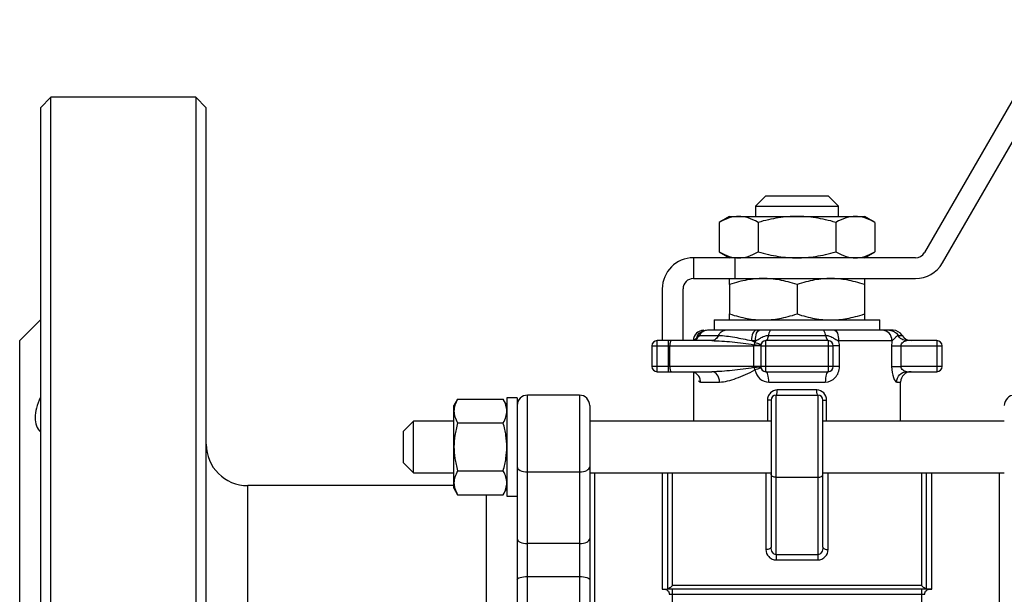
# Model space of a CAD drawing. Header units: millimetres. Extents: x -75 to 132, y -53 to 62.
# Tile 2 of 3: x -75 to 20, y 4 to 60. Entities that reach past the tile are written whole.
import ezdxf

# ---------------------------------------------------------------- set-up
doc = ezdxf.new("R2010")
doc.units = ezdxf.units.MM

msp = doc.modelspace()

# ---------------------------------------------------------------- linework, layer by layer
at = {"color": 7, "linetype": 'Continuous', "lineweight": 25}
for p, q in [((25.279, 60), (12.289, 37.5)), ((14.021, 36.5), (27.011, 59)), ((-72, 52.5), (-73, 51.5)), ((-58, 52.5), (-72, 52.5)), ((-72, -52.5), (-72, 52.5)), ((-57, 51.5), (-58, 52.5)), ((-58, 52.5), (-58, -52.5)), ((-73, 51.5), (-73, -51.5)), ((-57, -51.5), (-57, 51.5)), ((-3, 43), (-4, 42)), ((-3, 43), (3, 43)), ((4, 42), (3, 43)), ((-4, 42), (-4, 41)), ((-4, 42), (4, 42)), ((4, 41), (4, 42)), ((-6.5, 41), (-7.506, 40.419)), ((-6.5, 41), (6.5, 41)), ((7.506, 40.419), (6.5, 41)), ((-7.506, 40.419), (-7.506, 37.581)), ((-3.753, 40.419), (-3.753, 37.581)), ((3.753, 40.419), (3.753, 37.581)), ((7.506, 40.419), (7.506, 37.581)), ((-7.506, 37.581), (-6.5, 37)), ((6.5, 37), (7.506, 37.581)), ((11.423, 37), (-10, 37)), ((-10, 37), (-10, 35)), ((-6, 37), (-6, 35)), ((-10, 35), (11.423, 35)), ((-6.5, 34.419), (-6.5, 31.581)), ((0, 34.419), (0, 31.581)), ((6.5, 34.419), (6.5, 31.581)), ((-13, 34), (-13, 29)), ((-11, 29), (-11, 34)), ((-73, 31), (-75, 29)), ((-8, 31), (-8, 30)), ((-8, 31), (8, 31)), ((8, 30), (8, 31)), ((-9.44, 29.5), (-7.578, 29.5)), ((-6.93, 30), (-8.633, 30)), ((-3.612, 30), (-3.95, 30)), ((-2.764, 29.5), (2.764, 29.5)), ((2.528, 30), (-2.528, 30)), ((8.244, 30), (3.612, 30)), ((9.268, 30), (8.917, 30)), ((-75, -29), (-75, 29)), ((-14, 28.5), (-4.193, 28.5)), ((-14, 28.5), (-14, 26.5)), ((-8.226, 29), (-13.5, 29)), ((-13.5, 26), (-13.5, 29)), ((-12.428, 29), (-12.428, 26)), ((-12.275, 26.5), (-12.275, 28.5)), ((-4.388, 29), (-4.013, 29)), ((-4.193, 28.5), (-4.193, 26.5)), ((-3.5, 28.5), (3.5, 28.5)), ((-3.5, 28.5), (-3.5, 26.5)), ((-3, 26), (-3, 29)), ((3, 29), (-3, 29)), ((3, 29), (3, 26)), ((3.5, 26.5), (3.5, 28.5)), ((4.091, 26.5), (4.091, 28.5)), ((9.125, 28.5), (9.125, 26.5)), ((10.037, 26.5), (10.037, 28.5)), ((10.037, 28.5), (14, 28.5)), ((13.5, 29), (10.583, 29)), ((13.5, 29), (13.5, 26)), ((14, 26.5), (14, 28.5)), ((-4.193, 26.5), (-14, 26.5)), ((-13.5, 26), (-8.226, 26)), ((-10, 25.957), (-10, 21.238)), ((3.5, 26.5), (-3.5, 26.5)), ((-3, 26), (3, 26)), ((14, 26.5), (10.037, 26.5)), ((10.583, 26), (13.5, 26)), ((-9.315, 25), (-7.478, 25)), ((-2.727, 25), (2.727, 25)), ((10, 21.238), (10, 25)), ((1.905, 24.238), (-1.905, 24.238)), ((-32.743, 23.357), (-33.1, 22.738)), ((-32.743, 23.357), (-28.357, 23.357)), ((-28, 22.738), (-28.357, 23.357)), ((-27, 23.488), (-28, 23.488)), ((-28, 23.488), (-28, 13.988)), ((-27, 23.488), (-27, -23.488)), ((-21, 23.738), (-26, 23.738)), ((-26, -23.738), (-26, 23.738)), ((-21, 23.738), (-21, -23.738)), ((-2.5, 23.238), (-2.5, 9.048)), ((-2, 8.322), (-2, 23.738)), ((-2, 23.738), (2, 23.738)), ((2, 23.738), (2, 8.322)), ((2.5, 9.048), (2.5, 23.238)), ((-33.1, 14.738), (-33.1, 22.738)), ((-20, 22.738), (-20, -22.738)), ((-37, 21.238), (-38, 20.238)), ((-33.1, 21.238), (-37, 21.238)), ((-37, 16.238), (-37, 21.238)), ((-32.743, 21.048), (-28.357, 21.048)), ((-2.5, 21.238), (-20, 21.238)), ((20, 21.238), (2.5, 21.238)), ((-38, 20.238), (-38, 17.238)), ((-38, 17.238), (-37, 16.238)), ((-37, 16.238), (-33.1, 16.238)), ((-32.743, 16.429), (-28.357, 16.429)), ((-26, 16.327), (-21, 16.327)), ((-20, 16.238), (-2.5, 16.238)), ((-12.5, 16.238), (-12.5, 5)), ((-3, 16.275), (-3, 8.816)), ((2.5, 16.238), (20, 16.238)), ((3, 8.816), (3, 16.275)), ((12.5, 5), (12.5, 16.238)), ((-2, 15.805), (2, 15.805)), ((-33.1, 15), (-53, 15)), ((-33.1, 14.738), (-32.743, 14.12)), ((-28.357, 14.12), (-28, 14.738)), ((-32.743, 14.12), (-28.357, 14.12)), ((-30, 14.12), (-30, -14.738)), ((-28, 13.988), (-27, 13.988)), ((-21, 9.399), (-26, 9.399)), ((2, 8.322), (-2, 8.322)), ((-2, 7.823), (2, 7.823)), ((-26, 6.225), (-21, 6.225)), ((-13, 5), (-12.863, 5)), ((12.521, 5), (-12.521, 5)), ((12, 5.359), (-12, 5.359)), ((-12, -5), (-12, 5)), ((12, 5), (12, -5)), ((12.863, 5), (13, 5)), ((-12.344, 4.5), (12.344, 4.5))]:
    msp.add_line(p, q, dxfattribs=at)
at = {"color": 1, "linetype": 'Continuous', "lineweight": 25}
for p, q in [((9.75, 29.5), (10.134, 29.5)), ((9.621, 25), (10, 25)), ((-2.857, 23.238), (-2.857, 21.238)), ((2.857, 21.238), (2.857, 23.238)), ((-19.5, -16.238), (-19.5, 16.238)), ((-13, 16.238), (-13, 5)), ((-12, 5.359), (-12, 16.238)), ((12, 16.238), (12, 5.359)), ((13, 5), (13, 16.238)), ((19.5, 16.238), (19.5, -16.238)), ((-53, -15), (-53, 15))]:
    msp.add_line(p, q, dxfattribs=at)
at = {"color": 7, "linetype": 'Continuous', "lineweight": 25, "flags": 128}
for points in [[(-12.121, 29), (-12.151, 28.99), (-12.18, 28.962), (-12.206, 28.916), (-12.23, 28.854), (-12.249, 28.778), (-12.263, 28.691), (-12.272, 28.598), (-12.275, 28.5)], [(-12.275, 26.5), (-12.272, 26.402), (-12.263, 26.309), (-12.249, 26.222), (-12.23, 26.146), (-12.206, 26.084), (-12.18, 26.038), (-12.151, 26.01), (-12.121, 26)], [(-27, 16.809), (-26.981, 16.715), (-26.924, 16.624), (-26.831, 16.541), (-26.707, 16.468), (-26.556, 16.408), (-26.383, 16.363), (-26.195, 16.336), (-26, 16.327)], [(-21, 16.327), (-20.805, 16.336), (-20.617, 16.363), (-20.444, 16.408), (-20.293, 16.468), (-20.169, 16.541), (-20.076, 16.624), (-20.019, 16.715), (-20, 16.809)], [(-2, 15.805), (-2.098, 15.81), (-2.191, 15.827), (-2.278, 15.854), (-2.354, 15.891), (-2.416, 15.935), (-2.462, 15.986), (-2.49, 16.041), (-2.5, 16.098)], [(2, 15.805), (2.098, 15.81), (2.191, 15.827), (2.278, 15.854), (2.354, 15.891), (2.416, 15.935), (2.462, 15.986), (2.49, 16.041), (2.5, 16.098)], [(-27, 9.881), (-26.981, 9.787), (-26.924, 9.697), (-26.831, 9.613), (-26.707, 9.54), (-26.556, 9.48), (-26.383, 9.436), (-26.195, 9.408), (-26, 9.399)], [(-21, 9.399), (-20.805, 9.408), (-20.617, 9.436), (-20.444, 9.48), (-20.293, 9.54), (-20.169, 9.613), (-20.076, 9.697), (-20.019, 9.787), (-20, 9.881)], [(-27, 5.914), (-26.981, 5.974), (-26.924, 6.033), (-26.831, 6.086), (-26.707, 6.134), (-26.556, 6.172), (-26.383, 6.201), (-26.195, 6.219), (-26, 6.225)], [(-21, 6.225), (-20.805, 6.219), (-20.617, 6.201), (-20.444, 6.172), (-20.293, 6.134), (-20.169, 6.086), (-20.076, 6.033), (-20.019, 5.974), (-20, 5.914)]]:
    msp.add_lwpolyline(points, dxfattribs=at)
at = {"color": 7, "linetype": 'Continuous', "lineweight": 25}
for centre, radius, start, end in [((11.423, 38), 1, 270, 330), ((-10, 34), 3, 90, 180), ((11.423, 38), 3, 270, 330), ((-10, 34), 1, 90, 180), ((-9, 29), 1, 90, 179.9457), ((9.268, 29), 1, 30, 90), ((11, 30), 1, 210, 270), ((-13.5, 28.5), 0.5, 90, 180), ((-3, 28.5), 0.5, 90, 180), ((3, 28.5), 0.5, 0, 90), ((13.5, 28.5), 0.5, 0, 90), ((-13.5, 26.5), 0.5, 180, 270), ((-3, 26.5), 0.5, 180, 270), ((3, 26.5), 0.5, 270, 0), ((11, 25), 1, 90, 180), ((13.5, 26.5), 0.5, 270, 0), ((-26, 22.738), 1, 90, 180), ((-21, 22.738), 1, 0, 90), ((-2, 23.238), 0.5, 90, 180), ((2, 23.238), 0.5, 0, 90), ((21, 22.738), 1, 90, 180), ((-53, 19), 4, 180, 270)]:
    msp.add_arc(centre, radius, start, end, dxfattribs=at)
for points, knots in [([(-5.629, 41), (-5.918, 41), (-6.218, 40.955), (-6.844, 40.762), (-7.168, 40.614), (-7.506, 40.419)], [0, 0, 0, 0, 0.5, 0.5, 1, 1, 1, 1]), ([(-3.753, 40.419), (-4.089, 40.614), (-4.414, 40.761), (-5.039, 40.955), (-5.34, 41), (-5.629, 41)], [0, 0, 0, 0, 0.5, 0.5, 1, 1, 1, 1]), ([(0, 41), (-0.577, 41), (-1.178, 40.955), (-2.429, 40.762), (-3.079, 40.614), (-3.753, 40.419)], [0, 0, 0, 0, 0.5, 0.5, 1, 1, 1, 1]), ([(3.753, 40.419), (3.08, 40.614), (2.431, 40.761), (1.18, 40.955), (0.578, 41), (0, 41)], [0, 0, 0, 0, 0.5, 0.5, 1, 1, 1, 1]), ([(5.629, 41), (5.341, 41), (5.04, 40.955), (4.415, 40.762), (4.09, 40.614), (3.753, 40.419)], [0, 0, 0, 0, 0.5, 0.5, 1, 1, 1, 1]), ([(7.506, 40.419), (7.169, 40.614), (6.845, 40.761), (6.219, 40.955), (5.918, 41), (5.629, 41)], [0, 0, 0, 0, 0.5, 0.5, 1, 1, 1, 1]), ([(-7.506, 37.581), (-7.169, 37.386), (-6.845, 37.239), (-6.219, 37.045), (-5.918, 37), (-5.629, 37)], [0, 0, 0, 0, 0.5, 0.5, 1, 1, 1, 1]), ([(-5.629, 37), (-5.341, 37), (-5.04, 37.045), (-4.415, 37.238), (-4.09, 37.386), (-3.753, 37.581)], [0, 0, 0, 0, 0.5, 0.5, 1, 1, 1, 1]), ([(-3.753, 37.581), (-3.08, 37.386), (-2.431, 37.239), (-1.18, 37.045), (-0.578, 37), (0, 37)], [0, 0, 0, 0, 0.5, 0.5, 1, 1, 1, 1]), ([(0, 37), (0.577, 37), (1.178, 37.045), (2.429, 37.238), (3.079, 37.386), (3.753, 37.581)], [0, 0, 0, 0, 0.5, 0.5, 1, 1, 1, 1]), ([(3.753, 37.581), (4.089, 37.386), (4.414, 37.239), (5.039, 37.045), (5.34, 37), (5.629, 37)], [0, 0, 0, 0, 0.5, 0.5, 1, 1, 1, 1]), ([(5.629, 37), (5.918, 37), (6.218, 37.045), (6.844, 37.238), (7.168, 37.386), (7.506, 37.581)], [0, 0, 0, 0, 0.5, 0.5, 1, 1, 1, 1]), ([(-3.25, 35), (-3.77, 35), (-4.283, 34.953), (-5.348, 34.763), (-5.9, 34.619), (-6.5, 34.419)], [0, 0, 0, 0, 0.5, 0.5, 1, 1, 1, 1]), ([(-6.5, 34.419), (-6.5, 34.614), (-6.5, 34.761), (-6.5, 34.955), (-6.5, 35), (-6.5, 35)], [0, 0, 0, 0, 0.5, 0.5, 1, 1, 1, 1]), ([(0, 34.419), (-0.583, 34.614), (-1.144, 34.761), (-2.228, 34.955), (-2.749, 35), (-3.25, 35)], [0, 0, 0, 0, 0.5, 0.5, 1, 1, 1, 1]), ([(3.25, 35), (2.751, 35), (2.23, 34.955), (1.146, 34.762), (0.584, 34.614), (0, 34.419)], [0, 0, 0, 0, 0.5, 0.5, 1, 1, 1, 1]), ([(6.5, 34.419), (5.917, 34.614), (5.356, 34.761), (4.272, 34.955), (3.751, 35), (3.25, 35)], [0, 0, 0, 0, 0.5, 0.5, 1, 1, 1, 1]), ([(6.5, 35), (6.5, 35), (6.5, 34.955), (6.5, 34.762), (6.5, 34.614), (6.5, 34.419)], [0, 0, 0, 0, 0.5, 0.5, 1, 1, 1, 1]), ([(-6.5, 31.581), (-5.917, 31.386), (-5.356, 31.239), (-4.272, 31.045), (-3.751, 31), (-3.25, 31)], [0, 0, 0, 0, 0.5, 0.5, 1, 1, 1, 1]), ([(-6.5, 31), (-6.5, 31), (-6.5, 31.045), (-6.5, 31.238), (-6.5, 31.386), (-6.5, 31.581)], [0, 0, 0, 0, 0.5, 0.5, 1, 1, 1, 1]), ([(-3.25, 31), (-2.751, 31), (-2.23, 31.045), (-1.146, 31.238), (-0.584, 31.386), (0, 31.581)], [0, 0, 0, 0, 0.5, 0.5, 1, 1, 1, 1]), ([(0, 31.581), (0.583, 31.386), (1.144, 31.239), (2.228, 31.045), (2.749, 31), (3.25, 31)], [0, 0, 0, 0, 0.5, 0.5, 1, 1, 1, 1]), ([(3.25, 31), (3.77, 31), (4.283, 31.047), (5.348, 31.237), (5.9, 31.381), (6.5, 31.581)], [0, 0, 0, 0, 0.5, 0.5, 1, 1, 1, 1]), ([(6.5, 31.581), (6.5, 31.386), (6.5, 31.239), (6.5, 31.045), (6.5, 31), (6.5, 31)], [0, 0, 0, 0, 0.5, 0.5, 1, 1, 1, 1]), ([(-9.72, 29), (-9.72, 29.262), (-9.615, 29.522), (-9.255, 29.892), (-9.002, 30), (-8.748, 30)], [0, 0, 0, 0, 0.5, 0.5, 1, 1, 1, 1]), ([(-9.72, 29), (-9.692, 29.035), (-9.679, 29.079), (-9.656, 29.21), (-9.648, 29.265), (-9.608, 29.375), (-9.589, 29.415), (-9.527, 29.477), (-9.486, 29.5), (-9.44, 29.5)], [0, 0, 0, 0, 0.5, 0.5, 0.75, 0.75, 0.875, 0.875, 1, 1, 1, 1]), ([(-8.633, 30), (-8.796, 30), (-8.958, 29.953), (-9.24, 29.779), (-9.359, 29.651), (-9.44, 29.5)], [0, 0, 0, 0, 0.5, 0.5, 1, 1, 1, 1]), ([(-7.578, 29.5), (-7.643, 29.349), (-7.739, 29.223), (-7.965, 29.049), (-8.095, 29), (-8.226, 29)], [0, 0, 0, 0, 0.5, 0.5, 1, 1, 1, 1]), ([(-7.578, 29.5), (-7.513, 29.651), (-7.417, 29.779), (-7.191, 29.953), (-7.061, 30), (-6.93, 30)], [0, 0, 0, 0, 0.5, 0.5, 1, 1, 1, 1]), ([(-7.578, 29.5), (-7.332, 29.5), (-7.074, 29.477), (-6.55, 29.412), (-6.284, 29.371), (-5.479, 29.233), (-4.929, 29.122), (-4.388, 29)], [0, 0, 0, 0, 0.25, 0.25, 0.5, 0.5, 1, 1, 1, 1]), ([(-3.95, 30), (-4.217, 30), (-4.485, 30), (-5.011, 30), (-5.275, 30), (-5.782, 30), (-6.036, 30), (-6.388, 30), (-6.504, 30), (-6.726, 30), (-6.83, 30), (-6.93, 30)], [0, 0, 0, 0, 0.25, 0.25, 0.5, 0.5, 0.75, 0.75, 0.875, 0.875, 1, 1, 1, 1]), ([(-3.95, 30), (-4.064, 30), (-4.179, 29.892), (-4.341, 29.522), (-4.388, 29.262), (-4.388, 29)], [0, 0, 0, 0, 0.5, 0.5, 1, 1, 1, 1]), ([(-4.013, 29), (-4.013, 29.262), (-3.97, 29.522), (-3.821, 29.892), (-3.717, 30), (-3.612, 30)], [0, 0, 0, 0, 0.5, 0.5, 1, 1, 1, 1]), ([(-4.013, 29), (-3.958, 29.018), (-3.902, 29.04), (-3.783, 29.096), (-3.721, 29.132), (-3.573, 29.222), (-3.486, 29.278), (-3.296, 29.377), (-3.22, 29.412), (-3.023, 29.474), (-2.903, 29.5), (-2.764, 29.5)], [0, 0, 0, 0, 0.25, 0.25, 0.5, 0.5, 0.75, 0.75, 0.875, 0.875, 1, 1, 1, 1]), ([(-2.528, 30), (-2.578, 30), (-2.628, 30), (-2.72, 30), (-2.764, 30), (-2.893, 30), (-2.977, 30), (-3.148, 30), (-3.236, 30), (-3.419, 30), (-3.515, 30), (-3.612, 30)], [0, 0, 0, 0, 0.125, 0.125, 0.25, 0.25, 0.5, 0.5, 0.75, 0.75, 1, 1, 1, 1]), ([(-2.764, 29.5), (-2.788, 29.349), (-2.822, 29.221), (-2.905, 29.047), (-2.952, 29), (-3, 29)], [0, 0, 0, 0, 0.5, 0.5, 1, 1, 1, 1]), ([(-2.528, 30), (-2.575, 30), (-2.623, 29.953), (-2.705, 29.779), (-2.74, 29.651), (-2.764, 29.5)], [0, 0, 0, 0, 0.5, 0.5, 1, 1, 1, 1]), ([(2.764, 29.5), (2.74, 29.651), (2.705, 29.779), (2.623, 29.953), (2.575, 30), (2.528, 30)], [0, 0, 0, 0, 0.5, 0.5, 1, 1, 1, 1]), ([(3.612, 30), (3.515, 30), (3.419, 30), (3.236, 30), (3.149, 30), (2.976, 30), (2.893, 30), (2.721, 30), (2.63, 30), (2.528, 30)], [0, 0, 0, 0, 0.25, 0.25, 0.5, 0.5, 0.75, 0.75, 1, 1, 1, 1]), ([(2.764, 29.5), (2.788, 29.349), (2.823, 29.223), (2.905, 29.049), (2.952, 29), (3, 29)], [0, 0, 0, 0, 0.5, 0.5, 1, 1, 1, 1]), ([(2.764, 29.5), (2.903, 29.5), (3.026, 29.474), (3.22, 29.412), (3.296, 29.378), (3.489, 29.279), (3.573, 29.222), (3.722, 29.132), (3.783, 29.097), (3.901, 29.04), (3.957, 29.018), (4.013, 29)], [0, 0, 0, 0, 0.125, 0.125, 0.25, 0.25, 0.5, 0.5, 0.75, 0.75, 1, 1, 1, 1]), ([(3.612, 30), (3.717, 30), (3.821, 29.892), (3.969, 29.522), (4.013, 29.262), (4.013, 29)], [0, 0, 0, 0, 0.5, 0.5, 1, 1, 1, 1]), ([(9.16, 29), (9.16, 29.262), (9.061, 29.522), (8.722, 29.892), (8.483, 30), (8.244, 30)], [0, 0, 0, 0, 0.5, 0.5, 1, 1, 1, 1]), ([(8.917, 30), (8.9, 30), (8.879, 30), (8.826, 30), (8.795, 30), (8.7, 30), (8.634, 30), (8.507, 30), (8.446, 30), (8.336, 30), (8.29, 30), (8.244, 30)], [0, 0, 0, 0, 0.125, 0.125, 0.25, 0.25, 0.5, 0.5, 0.75, 0.75, 1, 1, 1, 1]), ([(8.917, 30), (9.085, 30), (9.252, 29.953), (9.543, 29.779), (9.666, 29.651), (9.75, 29.5)], [0, 0, 0, 0, 0.5, 0.5, 1, 1, 1, 1]), ([(9.16, 29), (9.184, 29.018), (9.212, 29.04), (9.279, 29.097), (9.317, 29.132), (9.407, 29.222), (9.458, 29.279), (9.554, 29.378), (9.589, 29.412), (9.667, 29.474), (9.71, 29.5), (9.75, 29.5)], [0, 0, 0, 0, 0.25, 0.25, 0.5, 0.5, 0.75, 0.75, 0.875, 0.875, 1, 1, 1, 1]), ([(10.583, 29), (10.415, 29), (10.248, 29.049), (9.957, 29.223), (9.833, 29.349), (9.75, 29.5)], [0, 0, 0, 0, 0.5, 0.5, 1, 1, 1, 1]), ([(-9.768, 29.104), (-9.768, 29.104), (-9.785, 29.135), (-9.869, 29.085), (-10.001, 29.041), (-10.065, 29.019)], [0, 0, 0, 0, 0.010175, 0.51339, 1, 1, 1, 1]), ([(-8.226, 29), (-7.914, 29), (-7.589, 28.987), (-6.926, 28.944), (-6.589, 28.913), (-5.563, 28.807), (-4.851, 28.725), (-4.165, 28.609)], [0, 0, 0, 0, 0.25, 0.25, 0.5, 0.5, 1, 1, 1, 1]), ([(-4.058, 28.827), (-4.085, 28.842), (-4.14, 28.873), (-4.222, 28.918), (-4.305, 28.96), (-4.361, 28.987), (-4.388, 29)], [0, 0, 0, 0, 0.250451, 0.500513, 0.750318, 1, 1, 1, 1]), ([(-3.5, 28.5), (-3.5, 28.5), (-3.568, 28.5), (-3.815, 28.5), (-3.994, 28.5), (-4.193, 28.5)], [0, 0, 0, 0, 0.5, 0.5, 1, 1, 1, 1]), ([(-4.165, 28.609), (-4.138, 28.605), (-4.087, 28.597), (-4.017, 28.587), (-3.954, 28.579), (-3.871, 28.57), (-3.778, 28.562), (-3.675, 28.56), (-3.598, 28.562), (-3.538, 28.573), (-3.507, 28.585), (-3.492, 28.598), (-3.489, 28.605), (-3.488, 28.609)], [0, 0, 0, 0, 0.070384, 0.135533, 0.195443, 0.250116, 0.38657, 0.500048, 0.640202, 0.749973, 0.874941, 0.939982, 1, 1, 1, 1]), ([(-4.058, 28.827), (-3.886, 28.781), (-3.737, 28.735), (-3.537, 28.658), (-3.484, 28.627), (-3.488, 28.609)], [0, 0, 0, 0, 0.5, 0.5, 1, 1, 1, 1]), ([(4.091, 28.5), (3.916, 28.5), (3.765, 28.5), (3.557, 28.5), (3.5, 28.5), (3.5, 28.5)], [0, 0, 0, 0, 0.5, 0.5, 1, 1, 1, 1]), ([(4.013, 29), (5.15, 29), (6.193, 29), (7.949, 29), (8.661, 29), (9.16, 29)], [0, 0, 0, 0, 0.5, 0.5, 1, 1, 1, 1]), ([(9.125, 28.5), (9.203, 28.5), (9.333, 28.5), (9.655, 28.5), (9.846, 28.5), (10.037, 28.5)], [0, 0, 0, 0, 0.5, 0.5, 1, 1, 1, 1]), ([(10.037, 28.5), (10.037, 28.567), (10.057, 28.635), (10.124, 28.757), (10.173, 28.812), (10.338, 28.948), (10.473, 29), (10.583, 29)], [0, 0, 0, 0, 0.25, 0.25, 0.5, 0.5, 1, 1, 1, 1]), ([(-10.065, 25.981), (-9.993, 25.951), (-9.916, 25.919), (-9.878, 25.913), (-9.875, 25.913)], [0, 0, 0, 0, 0.930192, 1, 1, 1, 1]), ([(-4.165, 26.391), (-4.507, 26.333), (-4.862, 26.286), (-5.56, 26.198), (-5.906, 26.158), (-6.933, 26.051), (-7.602, 26), (-8.226, 26)], [0, 0, 0, 0, 0.25, 0.25, 0.5, 0.5, 1, 1, 1, 1]), ([(-7.478, 25), (-7.478, 25.262), (-7.558, 25.522), (-7.835, 25.892), (-8.03, 26), (-8.226, 26)], [0, 0, 0, 0, 0.5, 0.5, 1, 1, 1, 1]), ([(-7.478, 25), (-6.988, 25), (-6.44, 25.153), (-5.574, 25.474), (-5.279, 25.594), (-4.674, 25.858), (-4.362, 25.999), (-4.058, 26.173)], [0, 0, 0, 0, 0.5, 0.5, 0.75, 0.75, 1, 1, 1, 1]), ([(-3.488, 26.391), (-3.489, 26.395), (-3.492, 26.402), (-3.507, 26.415), (-3.538, 26.427), (-3.598, 26.438), (-3.675, 26.44), (-3.778, 26.438), (-3.889, 26.429), (-4.021, 26.414), (-4.114, 26.399), (-4.165, 26.391)], [0, 0, 0, 0, 0.060056, 0.125083, 0.250074, 0.359996, 0.500046, 0.613539, 0.750022, 0.864492, 1, 1, 1, 1]), ([(-3.488, 26.391), (-3.484, 26.373), (-3.537, 26.342), (-3.737, 26.265), (-3.886, 26.219), (-4.058, 26.173)], [0, 0, 0, 0, 0.5, 0.5, 1, 1, 1, 1]), ([(-4.058, 26.173), (-3.989, 25.833), (-3.811, 25.53), (-3.333, 25.116), (-3.033, 25), (-2.727, 25)], [0, 0, 0, 0, 0.5, 0.5, 1, 1, 1, 1]), ([(-2.727, 25), (-2.727, 25.262), (-2.757, 25.523), (-2.858, 25.89), (-2.929, 26), (-3, 26)], [0, 0, 0, 0, 0.5, 0.5, 1, 1, 1, 1]), ([(2.727, 25), (3.081, 25), (3.427, 25.155), (3.807, 25.564), (3.91, 25.729), (4.052, 26.096), (4.091, 26.298), (4.091, 26.5)], [0, 0, 0, 0, 0.5, 0.5, 0.75, 0.75, 1, 1, 1, 1]), ([(3, 26), (2.929, 26), (2.858, 25.89), (2.757, 25.523), (2.727, 25.262), (2.727, 25)], [0, 0, 0, 0, 0.5, 0.5, 1, 1, 1, 1]), ([(4.091, 26.5), (3.916, 26.5), (3.764, 26.5), (3.557, 26.5), (3.5, 26.5), (3.5, 26.5)], [0, 0, 0, 0, 0.5, 0.5, 1, 1, 1, 1]), ([(9.125, 26.5), (9.125, 26.095), (9.198, 25.7), (9.398, 25.156), (9.521, 25), (9.621, 25)], [0, 0, 0, 0, 0.5, 0.5, 1, 1, 1, 1]), ([(9.125, 26.5), (9.203, 26.5), (9.333, 26.5), (9.655, 26.5), (9.846, 26.5), (10.037, 26.5)], [0, 0, 0, 0, 0.5, 0.5, 1, 1, 1, 1]), ([(9.621, 25), (9.621, 25.262), (9.724, 25.523), (10.082, 25.89), (10.331, 26), (10.583, 26)], [0, 0, 0, 0, 0.5, 0.5, 1, 1, 1, 1]), ([(10.583, 26), (10.473, 26), (10.338, 26.052), (10.118, 26.233), (10.037, 26.365), (10.037, 26.5)], [0, 0, 0, 0, 0.5, 0.5, 1, 1, 1, 1]), ([(-1.905, 24.238), (-2.153, 24.238), (-2.398, 24.133), (-2.663, 23.857), (-2.734, 23.747), (-2.831, 23.504), (-2.857, 23.371), (-2.857, 23.238)], [0, 0, 0, 0, 0.5, 0.5, 0.75, 0.75, 1, 1, 1, 1]), ([(2, 23.738), (1.975, 23.738), (1.95, 23.792), (1.915, 23.977), (1.905, 24.107), (1.905, 24.238)], [0, 0, 0, 0, 0.5, 0.5, 1, 1, 1, 1]), ([(2.857, 23.238), (2.857, 23.504), (2.751, 23.767), (2.397, 24.131), (2.153, 24.238), (1.905, 24.238)], [0, 0, 0, 0, 0.5, 0.5, 1, 1, 1, 1]), ([(-73, 23.526), (-73.161, 23.17), (-73.287, 22.823), (-73.457, 22.163), (-73.5, 21.851), (-73.5, 21.283), (-73.457, 21.021), (-73.287, 20.556), (-73.16, 20.355), (-73, 20.188)], [0, 0, 0, 0, 0.25, 0.25, 0.5, 0.5, 0.75, 0.75, 1, 1, 1, 1]), ([(-32.743, 23.357), (-32.866, 23.144), (-32.954, 22.948), (-33.071, 22.57), (-33.1, 22.388), (-33.1, 22.202)], [0, 0, 0, 0, 0.5, 0.5, 1, 1, 1, 1]), ([(-28, 22.202), (-28, 22.388), (-28.029, 22.57), (-28.146, 22.947), (-28.234, 23.143), (-28.357, 23.357)], [0, 0, 0, 0, 0.5, 0.5, 1, 1, 1, 1]), ([(-2.5, 23.238), (-2.5, 23.238), (-2.535, 23.238), (-2.663, 23.238), (-2.755, 23.238), (-2.857, 23.238)], [0, 0, 0, 0, 0.5, 0.5, 1, 1, 1, 1]), ([(-33.1, 22.202), (-33.1, 22.017), (-33.071, 21.835), (-32.954, 21.457), (-32.866, 21.262), (-32.743, 21.048)], [0, 0, 0, 0, 0.5, 0.5, 1, 1, 1, 1]), ([(-28.357, 21.048), (-28.234, 21.261), (-28.146, 21.457), (-28.029, 21.835), (-28, 22.017), (-28, 22.202)], [0, 0, 0, 0, 0.5, 0.5, 1, 1, 1, 1]), ([(-32.743, 21.048), (-32.866, 20.621), (-32.954, 20.229), (-33.071, 19.473), (-33.1, 19.109), (-33.1, 18.738)], [0, 0, 0, 0, 0.5, 0.5, 1, 1, 1, 1]), ([(-28, 18.738), (-28, 19.11), (-28.029, 19.473), (-28.146, 20.228), (-28.234, 20.62), (-28.357, 21.048)], [0, 0, 0, 0, 0.5, 0.5, 1, 1, 1, 1]), ([(-33.1, 18.738), (-33.1, 18.367), (-33.071, 18.003), (-32.954, 17.248), (-32.866, 16.857), (-32.743, 16.429)], [0, 0, 0, 0, 0.5, 0.5, 1, 1, 1, 1]), ([(-28.357, 16.429), (-28.234, 16.856), (-28.146, 17.248), (-28.029, 18.004), (-28, 18.367), (-28, 18.738)], [0, 0, 0, 0, 0.5, 0.5, 1, 1, 1, 1]), ([(-32.743, 16.429), (-32.866, 16.215), (-32.954, 16.019), (-33.071, 15.642), (-33.1, 15.46), (-33.1, 15.274)], [0, 0, 0, 0, 0.5, 0.5, 1, 1, 1, 1]), ([(-28, 15.274), (-28, 15.46), (-28.029, 15.642), (-28.146, 16.019), (-28.234, 16.215), (-28.357, 16.429)], [0, 0, 0, 0, 0.5, 0.5, 1, 1, 1, 1]), ([(-33.1, 15.274), (-33.1, 15.088), (-33.071, 14.907), (-32.954, 14.529), (-32.866, 14.333), (-32.743, 14.12)], [0, 0, 0, 0, 0.5, 0.5, 1, 1, 1, 1]), ([(-28.357, 14.12), (-28.234, 14.333), (-28.146, 14.529), (-28.029, 14.907), (-28, 15.089), (-28, 15.274)], [0, 0, 0, 0, 0.5, 0.5, 1, 1, 1, 1]), ([(-3, 8.816), (-3, 8.575), (-2.905, 8.33), (-2.638, 8.046), (-2.528, 7.966), (-2.279, 7.854), (-2.14, 7.823), (-2, 7.823)], [0, 0, 0, 0, 0.5, 0.5, 0.75, 0.75, 1, 1, 1, 1]), ([(-2, 8.322), (-2.07, 8.322), (-2.139, 8.346), (-2.264, 8.428), (-2.319, 8.487), (-2.453, 8.696), (-2.5, 8.874), (-2.5, 9.048)], [0, 0, 0, 0, 0.25, 0.25, 0.5, 0.5, 1, 1, 1, 1]), ([(2.5, 9.048), (2.5, 8.874), (2.452, 8.694), (2.274, 8.418), (2.14, 8.322), (2, 8.322)], [0, 0, 0, 0, 0.5, 0.5, 1, 1, 1, 1]), ([(2, 7.823), (2.279, 7.823), (2.548, 7.953), (2.905, 8.328), (3, 8.575), (3, 8.816)], [0, 0, 0, 0, 0.5, 0.5, 1, 1, 1, 1]), ([(2.5, 9.048), (2.5, 8.987), (2.554, 8.927), (2.739, 8.841), (2.869, 8.816), (3, 8.816)], [0, 0, 0, 0, 0.5, 0.5, 1, 1, 1, 1]), ([(-2, 8.322), (-2, 8.251), (-2, 8.167), (-2, 7.992), (-2, 7.903), (-2, 7.823)], [0, 0, 0, 0, 0.5, 0.5, 1, 1, 1, 1]), ([(-13, 5), (-12.985, 5), (-12.959, 5), (-12.926, 5), (-12.908, 5), (-12.9, 5)], [0, 0, 0, 0, 0.457193, 0.758841, 1, 1, 1, 1]), ([(-12.874, 5), (-12.733, 5), (-12.59, 4.954), (-12.427, 4.822), (-12.381, 4.767), (-12.33, 4.639), (-12.328, 4.567), (-12.344, 4.5)], [0, 0, 0, 0, 0.5, 0.5, 0.75, 0.75, 1, 1, 1, 1]), ([(-12.863, 5), (-12.825, 5), (-12.784, 4.997), (-12.706, 4.993), (-12.665, 4.99), (-12.601, 4.992), (-12.578, 4.994), (-12.543, 4.998), (-12.53, 5), (-12.521, 5)], [0, 0, 0, 0, 0.25, 0.25, 0.5, 0.5, 0.75, 0.75, 1, 1, 1, 1]), ([(-12, 5.359), (-12.096, 5.268), (-12.194, 5.183), (-12.368, 5.049), (-12.446, 5), (-12.481, 5)], [0, 0, 0, 0, 0.5, 0.5, 1, 1, 1, 1]), ([(12.481, 5), (12.446, 5), (12.368, 5.049), (12.194, 5.183), (12.097, 5.267), (12, 5.359)], [0, 0, 0, 0, 0.5, 0.5, 1, 1, 1, 1]), ([(12.344, 4.5), (12.328, 4.566), (12.33, 4.639), (12.381, 4.767), (12.427, 4.822), (12.59, 4.954), (12.733, 5), (12.874, 5)], [0, 0, 0, 0, 0.25, 0.25, 0.5, 0.5, 1, 1, 1, 1]), ([(12.863, 5), (12.823, 5), (12.779, 4.997), (12.695, 4.992), (12.657, 4.99), (12.596, 4.992), (12.576, 4.995), (12.543, 4.998), (12.531, 5), (12.521, 5)], [0, 0, 0, 0, 0.25, 0.25, 0.5, 0.5, 0.75, 0.75, 1, 1, 1, 1])]:
    msp.add_open_spline(points, degree=3, knots=knots, dxfattribs=at)
at = {"color": 1, "linetype": 'Continuous', "lineweight": 25}
for points, knots in [([(-9.44, 29.5), (-9.486, 29.427), (-9.578, 29.282), (-9.777, 29.128), (-9.945, 29.04), (-10.045, 29.028), (-10.065, 29.026)], [0, 0, 0, 0, 0.308133, 0.616266, 0.924399, 1, 1, 1, 1]), ([(-9.315, 25), (-9.329, 25.131), (-9.357, 25.394), (-9.574, 25.721), (-9.826, 25.925), (-10.007, 25.953), (-10.068, 25.962)], [0, 0, 0, 0, 0.285975, 0.57195, 0.857926, 1, 1, 1, 1])]:
    msp.add_open_spline(points, degree=3, knots=knots, dxfattribs=at)
at = {"color": 7, "linetype": 'Continuous', "lineweight": 25}
for points in [[(-4.165, 28.609), (-4.184, 28.573), (-4.193, 28.537), (-4.193, 28.5)], [(-4.058, 28.827), (-4.09, 28.754), (-4.126, 28.68), (-4.165, 28.609)], [(-4.013, 29), (-4.031, 28.943), (-4.046, 28.886), (-4.058, 28.827)], [(4.091, 28.5), (4.091, 28.671), (4.063, 28.841), (4.012, 29)], [(9.16, 29), (9.137, 28.841), (9.125, 28.671), (9.125, 28.5)], [(-4.193, 26.5), (-4.193, 26.463), (-4.184, 26.427), (-4.165, 26.391)], [(-3.5, 26.5), (-3.5, 26.5), (-3.637, 26.5), (-3.994, 26.5), (-4.193, 26.5)], [(-4.165, 26.391), (-4.126, 26.32), (-4.09, 26.246), (-4.058, 26.173)], [(-2, 23.738), (-1.975, 23.738), (-1.925, 23.847), (-1.905, 24.107), (-1.905, 24.238)], [(2.5, 23.238), (2.5, 23.238), (2.571, 23.238), (2.755, 23.238), (2.857, 23.238)], [(-2.5, 9.048), (-2.5, 8.987), (-2.608, 8.866), (-2.869, 8.816), (-3, 8.816)], [(2, 8.322), (2, 8.251), (2, 8.082), (2, 7.903), (2, 7.823)], [(13, 5), (12.955, 5), (12.909, 5), (12.863, 5)]]:
    msp.add_open_spline(points, degree=3, dxfattribs=at)
at = {"color": 1, "linetype": 'Continuous', "lineweight": 25}
msp.add_open_spline([(-9.496, 25.11), (-9.443, 25.038), (-9.382, 25), (-9.315, 25)], degree=3, dxfattribs=at)

doc.saveas('drawing.dxf')
